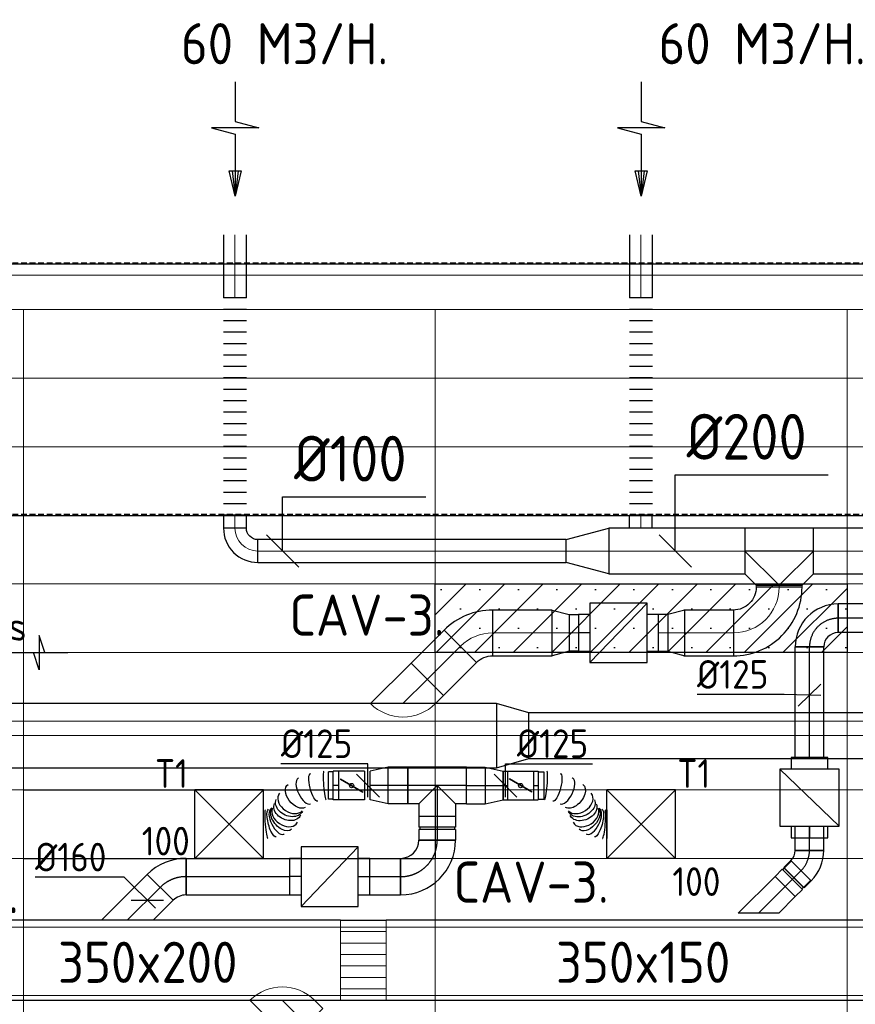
# Model space of a CAD drawing. Header units: millimetres. Extents: x -73257 to 31053, y 5203 to 51987.
# Tile 47 of 58: x -34985 to -31333, y 47681 to 51987. Entities that reach past the tile are written whole.
import ezdxf
from ezdxf.enums import TextEntityAlignment as Align

# ---------------------------------------------------------------- set-up
doc = ezdxf.new("R2010")
doc.units = ezdxf.units.MM
doc.header["$LTSCALE"] = 50
doc.linetypes.add('CENTER2', pattern=[28.575, 19.05, -3.175, 3.175, -3.175])
doc.linetypes.add('DASHED', pattern=[0.75, 0.5, -0.25])
for name, color, linetype in [('45 Plafond', 7, 'Continuous'), ('4plfd', 254, 'Continuous'), ('BALKEN', 7, 'Continuous'), ('WL570---_RETOUR', 100, 'Continuous'), ('WL570---_TOEVOER', 200, 'Continuous'), ('WL570---_TOEVOER_HL', 1, 'Continuous'), ('WL570---_TOEVOER_RST', 3, 'Continuous'), ('WL570---_TOEVOER_RST_HL', 1, 'Continuous'), ('WM570---_RETOUR', 2, 'Continuous'), ('WM570---_TOEVOER', 2, 'Continuous'), ('WM570---_TOEVOER_PR', 2, 'Continuous'), ('WM570---_TOEVOER_RST_PR', 1, 'Continuous')]:
    doc.layers.add(name, color=color, linetype=linetype)
for name, color, linetype, lineweight in [('WL570---_BESTAAND-HARTLIJN', 161, 'Continuous', 0), ('WL570---_BESTAAND-RETOUR', 140, 'Continuous', 0), ('WL570---_BESTAAND-TOEVOER', 180, 'Continuous', 0)]:
    doc.layers.add(name, color=color, linetype=linetype, lineweight=lineweight)
doc.styles.add('BURO-025', font='ISO96.shx', dxfattribs={"height": 125})
doc.styles.add('MAATVOERING', font='ISO')

# ---------------------------------------------------------------- blocks, each defined once
blk = doc.blocks.new('Groep-42')
at = {"color": 8, "linetype": 'Continuous', "lineweight": 13}
for p, q in [((-73154.9, 49899.1), (-11882.7, 49899.1)), ((-73154.9, 49599.1), (-11882.7, 49599.1)), ((-73154.9, 49299.1), (-11882.7, 49299.1)), ((-73154.9, 48999.1), (-11882.7, 48999.1)), ((-73154.9, 48699.1), (-11882.7, 48699.1)), ((-73154.9, 48399.1), (-11882.7, 48399.1)), ((-73154.9, 48399.1), (-11882.7, 48399.1)), ((-73154.9, 48099.1), (-11882.7, 48099.1)), ((-73154.9, 47799.1), (-11882.7, 47799.1)), ((-73154.9, 47499.1), (-11882.7, 47499.1)), ((-73154.9, 47199.1), (-11882.7, 47199.1))]:
    blk.add_line(p, q, dxfattribs=at)
blk = doc.blocks.new('Groep-50')
at = {"color": 8, "linetype": 'Continuous', "lineweight": 13}
for p, q in [((-73304.9, 50349.1), (-4004.9, 50349.1)), ((-73154.9, 50199.1), (-4154.9, 50199.1)), ((-11854.9, 50199.1), (-65654.9, 50199.1)), ((-36854.9, 50199.1), (-36854.9, 43599.1)), ((-36854.9, 50199.1), (-36854.9, 43599.1)), ((-35054.9, 50199.1), (-35054.9, 42999.1)), ((-35054.9, 50199.1), (-35054.9, 42999.1)), ((-33254.9, 50199.1), (-33254.9, 42999.1)), ((-33254.9, 50199.1), (-33254.9, 42999.1))]:
    blk.add_line(p, q, dxfattribs=at)
at = {"color": 8}
blk.add_blockref('Groep-42', (0, 0), dxfattribs=at)
blk = doc.blocks.new('Block plafond 3e verd')
at = {"layer": '4plfd'}
blk.add_blockref('Groep-50', (73304.912, -19149.14), dxfattribs=at)
blk = doc.blocks.new('KARO')
for p, q in [((1, 0.5), (0, 0.5)), ((0, -0.5), (1, -0.5))]:
    blk.add_line(p, q)
at = {"invisible_edges": 15}
blk.add_3dface([(0, 0.5), (0, -0.5), (1, -0.5), (1, 0.5)], dxfattribs=at)
at = {"layer": 'WL570---_BESTAAND-HARTLIJN'}
blk.add_line((0, 0), (1, 0), dxfattribs=at)
blk = doc.blocks.new('OZA2500200045R')
blk.add_lwpolyline([(141.4, 0), (176.8, 35.4), (35.4, 176.8), (-141.4, 0)])
at = {"layer": 'WL570---_BESTAAND-HARTLIJN'}
blk.add_line((0, 0), (106.1, 106.1), dxfattribs=at)
at = {"layer": 'WL570---_BESTAAND-RETOUR'}
blk.add_arc((0, 141.4), 200, 225, 315, dxfattribs=at)
blk = doc.blocks.new('OSV20010001860G')
blk.add_lwpolyline([(0, -100), (186.6, -50), (186.6, 50), (0, 100)], close=True)
at = {"layer": 'WL570---_BESTAAND-HARTLIJN'}
blk.add_line((0, 0), (186.6, 0), dxfattribs=at)
blk = doc.blocks.new('FLLINE100')
blk.add_line((0, -50), (0, 50))
blk = doc.blocks.new('OEX10000100000')
at = {"rotation": 90}
for p in [(0, -50), (0, -100), (0, -150), (0, -200), (0, -250), (0, -300), (0, -350), (0, -400), (0, -450), (0, -500), (0, -550), (0, -600), (0, -650), (0, -700), (0, -750), (0, -800), (0, -850), (0, -900), (0, -950), (0, -1000)]:
    blk.add_blockref('FLLINE100', p, dxfattribs=at)
blk = doc.blocks.new('OBO10000090H')
blk.add_lwpolyline([(50, -100, 0.414214), (-100, 50), (-100, -50, -0.414214), (-50, -100)], format="xyb", close=True)
at = {"invisible_edges": 15}
for points in [[(-91.3, -50.8), (-74, 47.7), (-100, 50), (-100, -50)], [(-82.9, -53), (-48.7, 41), (-74, 47.7), (-91.3, -50.8)], [(-75, -56.7), (-25, 29.9), (-48.7, 41), (-82.9, -53)], [(-67.9, -61.7), (-3.6, 14.9), (-25, 29.9), (-75, -56.7)], [(-61.7, -67.9), (14.9, -3.6), (-3.6, 14.9), (-67.9, -61.7)], [(-56.7, -75), (29.9, -25), (14.9, -3.6), (-61.7, -67.9)], [(-53, -82.9), (41, -48.7), (29.9, -25), (-56.7, -75)], [(-50.8, -91.3), (47.7, -74), (41, -48.7), (-53, -82.9)], [(-50, -100), (50, -100), (47.7, -74), (-50.8, -91.3)]]:
    blk.add_3dface(points, dxfattribs=at)
at = {"layer": 'WL570---_BESTAAND-HARTLIJN'}
blk.add_arc((-100, -100), 100, 0, 90, dxfattribs=at)
blk = doc.blocks.new('MVLINE')
blk.add_line((35.4, -35.4), (-35.4, 35.4))
blk = doc.blocks.new('AFZPIJL')
for points in [[(0, -10), (0, -6.521), (-2.064, -5.967), (2.064, -5.967), (0, -5.414), (0, 0)], [(-0.258, -2.216), (0, 0)], [(0.258, -2.216), (0, 0)]]:
    blk.add_lwpolyline(points)
blk.add_lwpolyline([(0.517, -2.216), (-0.517, -2.216), (0, 0)], close=True)
blk = doc.blocks.new('VBX1601600016025000')
at = {"layer": 'WL570---_TOEVOER'}
for p, q in [((50, -130), (300, 130)), ((300, 0), (350, 0))]:
    blk.add_line(p, q, dxfattribs=at)
blk.add_lwpolyline([(50, -130), (300, -130), (300, 130), (50, 130)], close=True, dxfattribs=at)
for points in [[(50, 80), (0, 80), (0, -80), (50, -80)], [(300, -80), (350, -80), (350, 80), (300, 80)]]:
    blk.add_lwpolyline(points, dxfattribs=at)
blk = doc.blocks.new('OSV2001600740G')
blk.add_lwpolyline([(0, -100), (74.6, -80), (74.6, 80), (0, 100)], close=True)
at = {"layer": 'WL570---_BESTAAND-HARTLIJN'}
blk.add_line((0, 0), (74.6, 0), dxfattribs=at)
blk = doc.blocks.new('OBO20000045H')
blk.add_lwpolyline([(100, -82.8, 0.198912), (12.1, 129.3), (-129.3, -12.1, -0.198912), (-100, -82.8)], format="xyb", close=True)
at = {"invisible_edges": 15}
for points in [[(-123.4, -18.6), (29.8, 110), (12.1, 129.3), (-129.3, -12.1)], [(-118.1, -25.5), (45.7, 89.2), (29.8, 110), (-123.4, -18.6)], [(-113.4, -32.8), (59.8, 67.2), (45.7, 89.2), (-118.1, -25.5)], [(-109.4, -40.6), (71.9, 43.9), (59.8, 67.2), (-113.4, -32.8)], [(-106, -48.6), (81.9, 19.8), (71.9, 43.9), (-109.4, -40.6)], [(-103.4, -57), (89.8, -5.2), (81.9, 19.8), (-106, -48.6)], [(-101.5, -65.5), (95.4, -30.7), (89.8, -5.2), (-103.4, -57)], [(-100.4, -74.1), (98.9, -56.7), (95.4, -30.7), (-101.5, -65.5)], [(-100, -82.8), (100, -82.8), (98.9, -56.7), (-100.4, -74.1)]]:
    blk.add_3dface(points, dxfattribs=at)
at = {"layer": 'WL570---_BESTAAND-HARTLIJN'}
blk.add_arc((-200, -82.8), 200, 0, 45, dxfattribs=at)
blk = doc.blocks.new('OTS20020020000H')
at = {"layer": 'WL570---_RETOUR'}
blk.add_line((-150, 0), (150, 0), dxfattribs=at)
blk.add_lwpolyline([(-150, -100), (150, -100), (150, 100), (100, 150), (-100, 150), (-150, 100)], close=True, dxfattribs=at)
blk.add_lwpolyline([(-150, 0), (0, 150), (150, 0)], dxfattribs=at)
blk = doc.blocks.new('OBO20000090H')
blk.add_lwpolyline([(100, -200, 0.414214), (-200, 100), (-200, -100, -0.414214), (-100, -200)], format="xyb", close=True)
at = {"invisible_edges": 15}
for points in [[(-182.6, -101.5), (-147.9, 95.4), (-200, 100), (-200, -100)], [(-165.8, -106), (-97.4, 81.9), (-147.9, 95.4), (-182.6, -101.5)], [(-150, -113.4), (-50, 59.8), (-97.4, 81.9), (-165.8, -106)], [(-135.7, -123.4), (-7.2, 29.8), (-50, 59.8), (-150, -113.4)], [(-123.4, -135.7), (29.8, -7.2), (-7.2, 29.8), (-135.7, -123.4)], [(-113.4, -150), (59.8, -50), (29.8, -7.2), (-123.4, -135.7)], [(-106, -165.8), (81.9, -97.4), (59.8, -50), (-113.4, -150)], [(-101.5, -182.6), (95.4, -147.9), (81.9, -97.4), (-106, -165.8)], [(-100, -200), (100, -200), (95.4, -147.9), (-101.5, -182.6)]]:
    blk.add_3dface(points, dxfattribs=at)
at = {"layer": 'WL570---_BESTAAND-HARTLIJN'}
blk.add_arc((-200, -200), 200, 0, 90, dxfattribs=at)
blk = doc.blocks.new('KARH')
for p, q in [((1, 0.5), (0, 0.5)), ((0, -0.5), (1, -0.5))]:
    blk.add_line(p, q)
at = {"invisible_edges": 15}
blk.add_3dface([(0, 0.5), (0, -0.5), (1, -0.5), (1, 0.5)], dxfattribs=at)
blk = doc.blocks.new('VV335020035015002000GO')
for p, q in [((0, 175), (200, 175)), ((0, -175), (200, -175))]:
    blk.add_line(p, q)
at = {"layer": 'WL570---_BESTAAND-TOEVOER'}
for p, q in [((0, -175), (0, 175)), ((200, -175), (200, 175)), ((0, 125), (200, 125)), ((0, 75), (200, 75)), ((0, 25), (200, 25)), ((0, -25), (200, -25)), ((0, -75), (200, -75)), ((0, -125), (200, -125))]:
    blk.add_line(p, q, dxfattribs=at)
blk = doc.blocks.new('OSV28020001400G')
blk.add_lwpolyline([(0, -140), (140, -100), (140, 100), (0, 140)], close=True)
at = {"layer": 'WL570---_BESTAAND-HARTLIJN'}
blk.add_line((0, 0), (140, 0), dxfattribs=at)
blk = doc.blocks.new('*U469')
at = {"color": 0, "ltscale": 10}
for p, q in [((150, 150, -2500), (-150, 150, -2500)), ((-150, -150, -2500), (-150, 150, -2500)), ((150, -150, -2500), (-150, 150, -2500)), ((-150, -150, -2500), (150, 150, -2500)), ((150, -150, -2500), (150, 150, -2500)), ((150, -150, -2500), (-150, -150, -2500))]:
    blk.add_line(p, q, dxfattribs=at)
at = {"layer": 'WL570---_TOEVOER_RST_HL', "linetype": 'CENTER2'}
blk.add_circle((0, 0, -2500), 0.075, dxfattribs=at)
at = {"layer": 'WL570---_TOEVOER_RST', "color": 2, "style": 'BURO-025'}
for tag in ['MC', 'Q']:
    blk.add_attdef(tag, text='', height=125, dxfattribs=at).set_placement((0, 0), align=Align.MIDDLE)
at = {"layer": 'WM570---_TOEVOER_RST_PR', "color": 2, "style": 'BURO-025'}
blk.add_attdef('POSNR', text='', height=125, dxfattribs=at).set_placement((0, 0), align=Align.MIDDLE)
blk = doc.blocks.new('*U470')
at = {"color": 0, "ltscale": 10}
for p, q in [((0, 80), (452.8, 80)), ((0, -80), (0, 80)), ((452.8, 80), (452.8, -80)), ((0, -80), (452.8, -80))]:
    blk.add_line(p, q, dxfattribs=at)
at = {"layer": 'WL570---_TOEVOER_HL', "linetype": 'CENTER2'}
blk.add_line((0, 0), (452.8, 0), dxfattribs=at)
at = {"layer": 'WM570---_TOEVOER_PR', "color": 2, "style": 'BURO-025'}
blk.add_attdef('POSNR', text='', height=125, dxfattribs=at).set_placement((0, 0), align=Align.MIDDLE)
blk = doc.blocks.new('*U471')
at = {"color": 0, "ltscale": 10}
for p, q in [((-160, -80, -2700), (-160, 80, -2700)), ((80, -160, -2700), (-80, -160, -2700))]:
    blk.add_line(p, q, dxfattribs=at)
for radius in [240, 80]:
    blk.add_arc((-160, -160, -2700), radius, 0, 90, dxfattribs=at)
at = {"layer": 'WL570---_TOEVOER_HL', "linetype": 'CENTER2'}
blk.add_arc((-160, -160, -2700), 160, 0, 90, dxfattribs=at)
at = {"layer": 'WM570---_TOEVOER_PR', "color": 2, "style": 'BURO-025'}
blk.add_attdef('POSNR', text='', height=125, dxfattribs=at).set_placement((0, 0), align=Align.MIDDLE)
blk = doc.blocks.new('*U472')
at = {"color": 0, "ltscale": 10}
for p, q in [((-51.7, 80, -2700), (-5, 80, -2700)), ((-51.7, 80, -2700), (-51.7, -80, -2700)), ((-5, 80, -2700), (-5, -80, -2700)), ((-5, 76, -2700), (5, 76, -2700)), ((5, 80, -2700), (51.7, 80, -2700)), ((5, 80, -2700), (5, -80, -2700)), ((51.7, 80, -2700), (51.7, -80, -2700)), ((-51.7, -80, -2700), (-5, -80, -2700)), ((-5, -76, -2700), (5, -76, -2700)), ((5, -80, -2700), (51.7, -80, -2700))]:
    blk.add_line(p, q, dxfattribs=at)
at = {"layer": 'WL570---_TOEVOER_HL', "linetype": 'CENTER2'}
blk.add_line((-51.7, 0, -2700), (51.7, 0, -2700), dxfattribs=at)
at = {"layer": 'WM570---_TOEVOER_PR', "color": 2, "style": 'BURO-025'}
blk.add_attdef('POSNR', text='', height=125, dxfattribs=at).set_placement((0, 0), align=Align.MIDDLE)
blk = doc.blocks.new('*U473')
at = {"color": 0, "ltscale": 10}
for p, q in [((-80, 80, -2700), (-80, 134.9, -2700)), ((-80, 134.9, -2700), (80, 134.9, -2700)), ((80, 80, -2700), (80, 134.9, -2700)), ((-128.3, 80, -2700), (-80, 80, -2700)), ((-128.3, 80, -2700), (-128.3, -80, -2700)), ((-80, 80, -2700), (0, 0, -2700)), ((80, 80, -2700), (0, 0, -2700)), ((80, 80, -2700), (128.3, 80, -2700)), ((128.3, 80, -2700), (128.3, -80, -2700)), ((-128.3, -80, -2700), (128.3, -80, -2700))]:
    blk.add_line(p, q, dxfattribs=at)
at = {"layer": 'WL570---_TOEVOER_HL', "linetype": 'CENTER2'}
for p, q in [((0, 0, -2700), (0, 134.9, -2700)), ((-128.3, 0, -2700), (128.3, 0, -2700))]:
    blk.add_line(p, q, dxfattribs=at)
at = {"layer": 'WM570---_TOEVOER_PR', "color": 2, "style": 'BURO-025'}
blk.add_attdef('POSNR', text='', height=125, dxfattribs=at).set_placement((0, 0), align=Align.MIDDLE)
blk = doc.blocks.new('*U474')
at = {"color": 0, "ltscale": 10}
for p, q in [((0, 80, -2700), (81.7, 80, -2700)), ((0, -80, -2700), (0, 80, -2700)), ((81.7, 80, -2700), (81.7, -80, -2700)), ((0, -80, -2700), (81.7, -80, -2700))]:
    blk.add_line(p, q, dxfattribs=at)
at = {"layer": 'WL570---_TOEVOER_HL', "linetype": 'CENTER2'}
blk.add_line((0, 0, -2700), (81.7, 0, -2700), dxfattribs=at)
at = {"layer": 'WM570---_TOEVOER_PR', "color": 2, "style": 'BURO-025'}
blk.add_attdef('POSNR', text='', height=125, dxfattribs=at).set_placement((0, 0), align=Align.MIDDLE)
blk = doc.blocks.new('*U475')
at = {"color": 0, "ltscale": 10}
for p, q in [((0, 80, -2700), (78.2, 62.5, -2700)), ((0, 80, -2700), (0, -80, -2700)), ((78.2, 62.5, -2700), (78.2, -62.5, -2700)), ((0, -80, -2700), (78.2, -62.5, -2700))]:
    blk.add_line(p, q, dxfattribs=at)
at = {"layer": 'WL570---_TOEVOER_HL', "linetype": 'CENTER2'}
blk.add_line((0, 0, -2700), (78.2, 0, -2700), dxfattribs=at)
for centre in [(0, 0, -2700), (78.2, 0, -2700)]:
    blk.add_circle(centre, 0.075, dxfattribs=at)
at = {"layer": 'WM570---_TOEVOER_PR', "color": 2, "style": 'BURO-025'}
blk.add_attdef('POSNR', text='', height=125, dxfattribs=at).set_placement((0, 0), align=Align.MIDDLE)
blk = doc.blocks.new('*U476')
at = {"color": 0, "ltscale": 10}
for p, q in [((0, 62.5, -2700), (20, 62.5, -2700)), ((0, -62.5, -2700), (0, 62.5, -2700)), ((0, -62.5, -2700), (20, -62.5, -2700))]:
    blk.add_line(p, q, dxfattribs=at)
at = {"layer": 'WL570---_TOEVOER_HL', "linetype": 'CENTER2'}
blk.add_line((0, 0, -2700), (20, 0, -2700), dxfattribs=at)
at = {"layer": 'WM570---_TOEVOER_PR', "color": 2, "style": 'BURO-025'}
blk.add_attdef('POSNR', text='', height=125, dxfattribs=at).set_placement((0, 0), align=Align.MIDDLE)
blk = doc.blocks.new('*U477')
at = {"ltscale": 10}
for p, q in [((-56.4, 62.5, -2700), (56.4, 62.5, -2700)), ((-56.4, -62.5, -2700), (-56.4, 62.5, -2700)), ((56.4, 62.5, -2700), (56.4, -62.5, -2700)), ((76.4, 59.4, -2700), (100.8, 59.4, -2700)), ((100.8, 59.4, -2700), (100.8, -59.4, -2700)), ((-49.4, 27.3, -2700), (-48.4, 29.1, -2700)), ((48.4, -29.1, -2700), (-49.4, 27.3, -2700)), ((49.4, -27.3, -2700), (-48.4, 29.1, -2700)), ((48.4, -29.1, -2700), (49.4, -27.3, -2700)), ((-56.4, -62.5, -2700), (56.4, -62.5, -2700)), ((76.4, -59.4, -2700), (100.8, -59.4, -2700))]:
    blk.add_line(p, q, dxfattribs=at)
blk.add_circle((0, 0, -2700), 9.41, dxfattribs=at)
at = {"layer": 'WL570---_TOEVOER', "color": 2, "style": 'BURO-025'}
blk.add_attdef('I', text='', height=125, dxfattribs=at).set_placement((0, 0), align=Align.MIDDLE)
at = {"layer": 'WM570---_TOEVOER_PR', "color": 2, "style": 'BURO-025'}
blk.add_attdef('POSNR', text='', height=125, dxfattribs=at).set_placement((0, 0), align=Align.MIDDLE)
blk = doc.blocks.new('*U478')
at = {"color": 0, "ltscale": 10}
for p, q in [((0, 80, -2700), (86.2, 80, -2700)), ((0, -80, -2700), (0, 80, -2700)), ((86.2, 80, -2700), (86.2, -80, -2700)), ((0, -80, -2700), (86.2, -80, -2700))]:
    blk.add_line(p, q, dxfattribs=at)
at = {"layer": 'WL570---_TOEVOER_HL', "linetype": 'CENTER2'}
blk.add_line((0, 0, -2700), (86.2, 0, -2700), dxfattribs=at)
at = {"layer": 'WM570---_TOEVOER_PR', "color": 2, "style": 'BURO-025'}
blk.add_attdef('POSNR', text='', height=125, dxfattribs=at).set_placement((0, 0), align=Align.MIDDLE)
blk = doc.blocks.new('*U479')
at = {"color": 0, "ltscale": 10}
for p, q in [((0, 80, -2700), (78.2, 62.5, -2700)), ((0, 80, -2700), (0, -80, -2700)), ((78.2, 62.5, -2700), (78.2, -62.5, -2700)), ((0, -80, -2700), (78.2, -62.5, -2700))]:
    blk.add_line(p, q, dxfattribs=at)
at = {"layer": 'WL570---_TOEVOER_HL', "linetype": 'CENTER2'}
blk.add_line((0, 0, -2700), (78.2, 0, -2700), dxfattribs=at)
for centre in [(0, 0, -2700), (78.2, 0, -2700)]:
    blk.add_circle(centre, 0.075, dxfattribs=at)
at = {"layer": 'WM570---_TOEVOER_PR', "color": 2, "style": 'BURO-025'}
blk.add_attdef('POSNR', text='', height=125, dxfattribs=at).set_placement((0, 0), align=Align.MIDDLE)
blk = doc.blocks.new('*U480')
at = {"ltscale": 10}
for p, q in [((-56.4, 62.5, -2700), (56.4, 62.5, -2700)), ((-56.4, -62.5, -2700), (-56.4, 62.5, -2700)), ((56.4, 62.5, -2700), (56.4, -62.5, -2700)), ((81.3, 59.4, -2700), (100.8, 59.4, -2700)), ((100.8, 59.4, -2700), (100.8, -59.4, -2700)), ((-49.4, 27.3, -2700), (-48.4, 29.1, -2700)), ((48.4, -29.1, -2700), (-49.4, 27.3, -2700)), ((49.4, -27.3, -2700), (-48.4, 29.1, -2700)), ((48.4, -29.1, -2700), (49.4, -27.3, -2700)), ((-56.4, -62.5, -2700), (56.4, -62.5, -2700)), ((81.3, -59.4, -2700), (100.8, -59.4, -2700))]:
    blk.add_line(p, q, dxfattribs=at)
blk.add_circle((0, 0, -2700), 9.41, dxfattribs=at)
at = {"layer": 'WL570---_TOEVOER', "color": 2, "style": 'BURO-025'}
blk.add_attdef('I', text='', height=125, dxfattribs=at).set_placement((0, 0), align=Align.MIDDLE)
at = {"layer": 'WM570---_TOEVOER_PR', "color": 2, "style": 'BURO-025'}
blk.add_attdef('POSNR', text='', height=125, dxfattribs=at).set_placement((0, 0), align=Align.MIDDLE)
blk = doc.blocks.new('*U481')
at = {"color": 0, "ltscale": 10}
for p, q in [((0, 80, -2700), (185, 80, -2700)), ((0, -80, -2700), (0, 80, -2700)), ((185, 80, -2700), (185, -80, -2700)), ((0, -80, -2700), (185, -80, -2700))]:
    blk.add_line(p, q, dxfattribs=at)
at = {"layer": 'WL570---_TOEVOER_HL', "linetype": 'CENTER2'}
blk.add_line((0, 0, -2700), (185, 0, -2700), dxfattribs=at)
at = {"layer": 'WM570---_TOEVOER_PR', "color": 2, "style": 'BURO-025'}
blk.add_attdef('POSNR', text='', height=125, dxfattribs=at).set_placement((0, 0), align=Align.MIDDLE)
blk = doc.blocks.new('*U482')
at = {"color": 0, "ltscale": 10}
for p, q in [((0, 62.5, -2700), (24.8, 62.5, -2700)), ((24.8, 62.5, -2700), (24.8, -62.5, -2700)), ((0, -62.5, -2700), (24.8, -62.5, -2700))]:
    blk.add_line(p, q, dxfattribs=at)
at = {"layer": 'WL570---_TOEVOER_HL', "linetype": 'CENTER2'}
blk.add_line((0, 0, -2700), (24.8, 0, -2700), dxfattribs=at)
at = {"layer": 'WM570---_TOEVOER_PR', "color": 2, "style": 'BURO-025'}
blk.add_attdef('POSNR', text='', height=125, dxfattribs=at).set_placement((0, 0), align=Align.MIDDLE)
blk = doc.blocks.new('*U483')
at = {"color": 0, "ltscale": 10}
for p, q in [((285.1, 230.9, -2700), (285, 230.9, -2700)), ((303.4, 230.9, -2700), (303.4, 105.9, -2700)), ((0, 62.5, -2700), (0, -62.5, -2700)), ((40.4, -62.5, -2700), (40.5, -62.5, -2700))]:
    blk.add_line(p, q, dxfattribs=at)
for centre, major_axis, ratio, start_param, end_param in [((242.3, 155.8, -2700), (-27.6, 56.4), 0.459174, 3.190224, 6.234554), ((290.4, 168.4, -2700), (5.3, -62.5), 0.098413, 0.008293, 3.1333), ((210.1, 129.6, -2700), (52.4, -34.8), 0.697447, 0.114321, 3.027272), ((242.3, 155.8, -2700), (-27.6, 56.4), 0.459174, 6.234554, 6.331817), ((210.1, 129.6, -2700), (52.4, -34.8), 0.697447, 3.027272, 3.255914), ((184.2, 72.1, -2700), (-52.4, 34.8), 0.697447, 3.255914, 6.168864), ((35.2, 0, -2700), (-5.3, 62.5), 0.098413, 3.149886, 6.274892), ((124.4, 23.4, -2700), (27.6, -56.4), 0.459174, 0.048632, 3.092961), ((184.2, 72.1, -2700), (-52.4, 34.8), 0.697447, 3.027272, 3.255914), ((124.4, 23.4, -2700), (27.6, -56.4), 0.459174, 6.234554, 6.331817)]:
    blk.add_ellipse(centre, major_axis=major_axis, ratio=ratio, start_param=start_param, end_param=end_param, dxfattribs=at)
at = {"color": 0, "ltscale": 10, "extrusion": (0, 0, -1)}
for centre, major_axis, ratio, start_param, end_param in [((265, 164.1, -2700), (-16.1, 60.6), 0.288577, 6.256904, 9.398497), ((223.5, 144, -2700), (-40.1, 48.4), 0.598576, 6.205027, 9.34662), ((191, 87.1, -2700), (-57, 25.7), 0.734644, 0, 3.141593), ((198.7, 104.3, -2700), (-57, 25.7), 0.734644, 0, 3.141593), ((159.2, 45.3, -2700), (40.1, -48.4), 0.598576, 3.219751, 6.361343), ((82.2, 8, -2700), (16.1, -60.6), 0.288577, 3.167874, 6.309466)]:
    blk.add_ellipse(centre, major_axis=major_axis, ratio=ratio, start_param=start_param, end_param=end_param, dxfattribs=at)
at = {"layer": 'WM570---_TOEVOER_PR', "color": 2, "style": 'BURO-025'}
blk.add_attdef('POSNR', text='', height=125, dxfattribs=at).set_placement((0, 0), align=Align.MIDDLE)
blk = doc.blocks.new('*U484')
at = {"color": 0, "ltscale": 10}
for p, q in [((0, 62.5, -2700), (20, 62.5, -2700)), ((20, 62.5, -2700), (20, -62.5, -2700)), ((0, -62.5, -2700), (20, -62.5, -2700))]:
    blk.add_line(p, q, dxfattribs=at)
at = {"layer": 'WL570---_TOEVOER_HL', "linetype": 'CENTER2'}
blk.add_line((0, 0, -2700), (20, 0, -2700), dxfattribs=at)
at = {"layer": 'WM570---_TOEVOER_PR', "color": 2, "style": 'BURO-025'}
blk.add_attdef('POSNR', text='', height=125, dxfattribs=at).set_placement((0, 0), align=Align.MIDDLE)
blk = doc.blocks.new('*U485')
at = {"color": 0, "ltscale": 10}
for p, q in [((0, 62.5, -2700), (0, -62.5, -2700)), ((38.5, 62.5, -2700), (38.4, 62.5, -2700)), ((300.2, -106, -2700), (300.2, -231, -2700)), ((281.9, -231, -2700), (282, -231, -2700))]:
    blk.add_line(p, q, dxfattribs=at)
for centre, major_axis, ratio, start_param, end_param in [((33.2, 0, -2700), (5.3, 62.5), 0.098612, 3.149921, 6.274853), ((122.6, -23.5, -2700), (27.7, 56.3), 0.459952, 3.190483, 6.234295), ((122.6, -23.5, -2700), (27.7, 56.3), 0.459952, 6.234295, 6.332076), ((182.3, -72.4, -2700), (52.5, 34.6), 0.698034, 3.256512, 6.168266), ((182.3, -72.4, -2700), (52.5, 34.6), 0.698034, 6.168266, 6.398104), ((208, -130, -2700), (-52.5, -34.6), 0.698034, 0.114919, 3.026674), ((239.7, -156, -2700), (-27.7, -56.3), 0.459952, 0.04889, 3.092702), ((287.2, -168.5, -2700), (-5.3, -62.5), 0.098612, 0.008333, 3.133251), ((208, -130, -2700), (-52.5, -34.6), 0.698034, 6.168266, 6.398104), ((239.7, -156, -2700), (-27.7, -56.3), 0.459952, 6.234295, 6.332076)]:
    blk.add_ellipse(centre, major_axis=major_axis, ratio=ratio, start_param=start_param, end_param=end_param, dxfattribs=at)
at = {"color": 0, "ltscale": 10, "extrusion": (0, 0, -1)}
for centre, major_axis, ratio, start_param, end_param in [((80.2, -8, -2700), (-16.1, -60.6), 0.28913, 3.115181, 6.256773), ((157.4, -45.5, -2700), (40.2, 48.3), 0.599378, 6.20459, 9.346183), ((189, -87.5, -2700), (57.1, 25.4), 0.735081, 0, 3.141593), ((196.7, -104.8, -2700), (57.1, 25.4), 0.735081, 0, 3.141593), ((221.2, -144.4, -2700), (-40.2, -48.3), 0.599378, 3.220188, 6.36178), ((262.2, -164.3, -2700), (16.1, 60.6), 0.28913, 0.026412, 3.168005)]:
    blk.add_ellipse(centre, major_axis=major_axis, ratio=ratio, start_param=start_param, end_param=end_param, dxfattribs=at)
at = {"layer": 'WM570---_TOEVOER_PR', "color": 2, "style": 'BURO-025'}
blk.add_attdef('POSNR', text='', height=125, dxfattribs=at).set_placement((0, 0), align=Align.MIDDLE)
blk = doc.blocks.new('*U486')
at = {"color": 0, "ltscale": 10}
for p, q in [((-66.3, -80), (-66.3, 80)), ((103.4, 9.7), (-9.7, -103.4))]:
    blk.add_line(p, q, dxfattribs=at)
for radius in [240.1, 80.1]:
    blk.add_arc((-66.3, -160.1), radius, 45, 90, dxfattribs=at)
at = {"layer": 'WL570---_TOEVOER_HL', "linetype": 'CENTER2'}
blk.add_arc((-66.3, -160.1), 160.1, 45, 90, dxfattribs=at)
at = {"layer": 'WM570---_TOEVOER_PR', "color": 2, "style": 'BURO-025'}
blk.add_attdef('POSNR', text='', height=125, dxfattribs=at).set_placement((0, 0), align=Align.MIDDLE)
blk = doc.blocks.new('*U487')
at = {"layer": 'WM570---_TOEVOER', "color": 0, "ltscale": 10}
for p, q in [((-101.2, 101.2), (-490.5, 101.2)), ((35.4, -35.4), (-101.2, 101.2)), ((-70.7, 0), (70.7, 0))]:
    blk.add_line(p, q, dxfattribs=at)
at = {"layer": 'WM570---_TOEVOER', "color": 0, "style": 'BURO-025'}
blk.add_text('%%c160', height=125, dxfattribs=at).set_placement((-490.5, 126.2))
blk = doc.blocks.new('*U488')
at = {"layer": 'WM570---_TOEVOER', "color": 0, "ltscale": 10}
for p, q in [((0, 95.7), (380.4, 95.7)), ((0, -50), (0, 95.7)), ((50, -50), (-50, 50))]:
    blk.add_line(p, q, dxfattribs=at)
at = {"layer": 'WM570---_TOEVOER', "color": 0, "style": 'BURO-025'}
blk.add_text('%%c125', height=125, dxfattribs=at).set_placement((50, 120.7))
blk = doc.blocks.new('*U489')
at = {"layer": 'WM570---_TOEVOER', "color": 0, "ltscale": 10}
for p, q in [((0, 95.6), (-380.4, 95.6)), ((0, -50), (0, 95.6)), ((50, -50), (-50, 50))]:
    blk.add_line(p, q, dxfattribs=at)
at = {"layer": 'WM570---_TOEVOER', "color": 0, "style": 'BURO-025'}
blk.add_text('%%c125', height=125, dxfattribs=at).set_placement((-380.4, 120.6))
blk = doc.blocks.new('*U491')
at = {"color": 0, "ltscale": 10}
for p, q in [((0, 88.4), (160.9, -72.5)), ((0, -88.4), (0, 88.4)), ((160.9, -72.5), (72.5, -160.9)), ((0, -88.4), (72.5, -160.9))]:
    blk.add_line(p, q, dxfattribs=at)
at = {"layer": 'WL570---_TOEVOER_HL', "linetype": 'CENTER2'}
blk.add_line((0, 0), (116.7, -116.7), dxfattribs=at)
at = {"layer": 'WM570---_TOEVOER_PR', "color": 2, "style": 'BURO-025'}
blk.add_attdef('POSNR', text='', height=125, dxfattribs=at).set_placement((0, 0), align=Align.MIDDLE)
blk = doc.blocks.new('*U492')
at = {"color": 0, "ltscale": 10}
for p, q in [((-49.3, 62.5), (-5, 62.5)), ((-49.3, 62.5), (-49.3, -62.5)), ((-5, 62.5), (-5, -62.5)), ((-5, 59.375), (5, 59.375)), ((5, 62.5), (49.3, 62.5)), ((5, 62.5), (5, -62.5)), ((49.3, 62.5), (49.3, -62.5)), ((-49.3, -62.5), (-5, -62.5)), ((-5, -59.375), (5, -59.375)), ((5, -62.5), (49.3, -62.5))]:
    blk.add_line(p, q, dxfattribs=at)
at = {"layer": 'WL570---_TOEVOER_HL', "linetype": 'CENTER2'}
blk.add_line((-49.3, 0), (49.3, 0), dxfattribs=at)
at = {"layer": 'WM570---_TOEVOER_PR', "color": 2, "style": 'BURO-025'}
blk.add_attdef('POSNR', text='', height=125, dxfattribs=at).set_placement((0, 0), align=Align.MIDDLE)
blk = doc.blocks.new('*U493')
at = {"color": 0, "ltscale": 10}
for p, q in [((-51.8, 59.4), (-96.1, 59.4)), ((-96.1, -59.4), (-96.1, 59.4)), ((-51.8, -62.5), (-51.8, 62.5)), ((-7.6, 80.8), (80.8, -7.6)), ((-51.8, -59.4), (-96.1, -59.4))]:
    blk.add_line(p, q, dxfattribs=at)
for radius in [62.6, 187.6]:
    blk.add_arc((-51.8, 125.1), radius, 270, 315, dxfattribs=at)
at = {"layer": 'WL570---_TOEVOER_HL', "linetype": 'CENTER2'}
blk.add_arc((-51.8, 125.1), 125.1, 270, 315, dxfattribs=at)
at = {"layer": 'WM570---_TOEVOER_PR', "color": 2, "style": 'BURO-025'}
blk.add_attdef('POSNR', text='', height=125, dxfattribs=at).set_placement((0, 0), align=Align.MIDDLE)
blk = doc.blocks.new('*U494')
at = {"color": 0, "ltscale": 10}
for p, q in [((0, 62.5), (105.4, 62.5)), ((0, -62.5), (0, 62.5)), ((105.4, 62.5), (105.4, -62.5)), ((0, -62.5), (105.4, -62.5))]:
    blk.add_line(p, q, dxfattribs=at)
at = {"layer": 'WL570---_TOEVOER_HL', "linetype": 'CENTER2'}
blk.add_line((0, 0), (105.4, 0), dxfattribs=at)
at = {"layer": 'WM570---_TOEVOER_PR', "color": 2, "style": 'BURO-025'}
blk.add_attdef('POSNR', text='', height=125, dxfattribs=at).set_placement((0, 0), align=Align.MIDDLE)
blk = doc.blocks.new('*U495')
at = {"color": 0, "ltscale": 10}
for p, q in [((0, 62.5, -2700), (484.5, 62.5, -2700)), ((0, -62.5, -2700), (0, 62.5, -2700)), ((484.5, 62.5, -2700), (484.5, -62.5, -2700)), ((0, -62.5, -2700), (484.5, -62.5, -2700))]:
    blk.add_line(p, q, dxfattribs=at)
at = {"layer": 'WL570---_TOEVOER_HL', "linetype": 'CENTER2'}
blk.add_line((0, 0, -2700), (484.5, 0, -2700), dxfattribs=at)
at = {"layer": 'WM570---_TOEVOER_PR', "color": 2, "style": 'BURO-025'}
blk.add_attdef('POSNR', text='', height=125, dxfattribs=at).set_placement((0, 0), align=Align.MIDDLE)
blk = doc.blocks.new('*U496')
at = {"color": 0, "ltscale": 10}
for p, q in [((-125, -62.5, -2700), (-125, 62.5, -2700)), ((62.5, -125, -2700), (-62.5, -125, -2700))]:
    blk.add_line(p, q, dxfattribs=at)
for radius in [187.5, 62.5]:
    blk.add_arc((-125, -125, -2700), radius, 0, 90, dxfattribs=at)
at = {"layer": 'WL570---_TOEVOER_HL', "linetype": 'CENTER2'}
blk.add_arc((-125, -125, -2700), 125, 0, 90, dxfattribs=at)
at = {"layer": 'WM570---_TOEVOER_PR', "color": 2, "style": 'BURO-025'}
blk.add_attdef('POSNR', text='', height=125, dxfattribs=at).set_placement((0, 0), align=Align.MIDDLE)
blk = doc.blocks.new('*U497')
at = {"color": 0, "ltscale": 10}
for p, q in [((0, 62.5, -2700), (377.6, 62.5, -2700)), ((0, -62.5, -2700), (0, 62.5, -2700)), ((377.6, 62.5, -2700), (377.6, -62.5, -2700)), ((0, -62.5, -2700), (377.6, -62.5, -2700))]:
    blk.add_line(p, q, dxfattribs=at)
at = {"layer": 'WL570---_TOEVOER_HL', "linetype": 'CENTER2'}
blk.add_line((0, 0, -2700), (377.6, 0, -2700), dxfattribs=at)
at = {"layer": 'WM570---_TOEVOER_PR', "color": 2, "style": 'BURO-025'}
blk.add_attdef('POSNR', text='', height=125, dxfattribs=at).set_placement((0, 0), align=Align.MIDDLE)
blk = doc.blocks.new('*U499')
at = {"layer": 'WM570---_TOEVOER', "color": 0, "ltscale": 10}
for p, q in [((-50, -48.6), (50, 48.6)), ((-111.3, 3.2), (-491.6, 3.2)), ((50, -1.5), (-111.3, 3.2))]:
    blk.add_line(p, q, dxfattribs=at)
at = {"layer": 'WM570---_TOEVOER', "color": 0, "style": 'BURO-025'}
blk.add_text('%%c125', height=125, dxfattribs=at).set_placement((-491.6, 28.2))
blk = doc.blocks.new('LU-PIJL6')
at = {"color": 0, "linetype": 'Continuous'}
for p, q in [((-5, -1.5), (-5, 1.5)), ((-5, 1.5), (-4.5, 0)), ((0, 0), (-7.5, 0)), ((-5.5, 0), (-5, -1.5)), ((-2.5, -0.5), (-2.5, 0.5)), ((-2.5, 0.5), (0, 0)), ((0, 0), (-2.5, -0.5))]:
    blk.add_line(p, q, dxfattribs=at)
blk.add_solid([(-2.5, 0.5), (-2.5, -0.5), (0, 0)], dxfattribs=at)

msp = doc.modelspace()

# ---------------------------------------------------------------- hatches: boundary and pattern name
at = {"layer": '45 Plafond'}
h = msp.add_hatch(dxfattribs=at)
h.set_pattern_fill('SACNCR', color=160, scale=50, style=0)
h.set_pattern_definition([(45, (25201.4, 51683.1), (-84.1899, 84.1899), []), (45, (25285.6, 51683.1), (-84.1899, 84.1899), [0, -119.0625])])
h.paths.add_polyline_path([(-31368.596, 49519.012), (-33168.596, 49519.012), (-33168.596, 49369.012), (-33168.596, 49219.012), (-31368.596, 49219.012)])

# ---------------------------------------------------------------- linework, layer by layer
at = {"layer": '45 Plafond', "color": 160}
for p, q in [((-33168.596, 49519.012), (-31368.596, 49519.012)), ((-33168.596, 49219.012), (-33168.596, 49519.012)), ((-31368.596, 49519.012), (-31368.596, 49219.012)), ((-31368.596, 49219.012), (-33168.596, 49219.012)), ((-34968.596, 48619.012), (-33168.596, 48619.012)), ((-33168.596, 48619.012), (-33168.596, 48319.012)), ((-34968.596, 48319.012), (-33168.596, 48319.012))]:
    msp.add_line(p, q, dxfattribs=at)
at = {"layer": 'BALKEN', "linetype": 'DASHED'}
for p, q in [((-71316.327, 50923.799), (-2228.026, 50923.799)), ((-71316.327, 49823.799), (-2228.026, 49823.799))]:
    msp.add_line(p, q, dxfattribs=at)
at = {"layer": 'BALKEN', "linetype": 'Continuous'}
for p, q in [((-71316.205, 50919.092), (-2228.01, 50919.092)), ((-71316.205, 49819.092), (-2228.01, 49819.092))]:
    msp.add_line(p, q, dxfattribs=at)
at = {"layer": 'WL570---_TOEVOER'}
for p, q in [((-34427.431, 48248.858), (-34627.668, 48048.62)), ((-34314.293, 48135.721), (-34401.394, 48048.62))]:
    msp.add_line(p, q, dxfattribs=at)
at = {"layer": 'WL570---_TOEVOER_HL', "linetype": 'CENTER2'}
msp.add_line((-34370.862, 48192.289), (-34514.531, 48048.62), dxfattribs=at)
at = {"layer": 'WM570---_RETOUR'}
for points in [[(-32119.665, 49663.192), (-32119.665, 49996.151), (-31450.617, 49996.151)], [(-33835.611, 49663.192), (-33835.611, 49900.503), (-33209.42, 49900.503)]]:
    msp.add_lwpolyline(points, dxfattribs=at)

# ---------------------------------------------------------------- block references
at = {"layer": 'WL570---_BESTAAND-RETOUR', "xscale": 8.033562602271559, "yscale": 200, "zscale": 200, "rotation": 90}
msp.add_blockref('KARO', (-31665.559, 49505.158), dxfattribs=at)
at = {"layer": 'WL570---_RETOUR'}
for name, p, xscale, yscale, zscale, rotation in [('AFZPIJL', (-34042.831, 51215.174), 50, 50, 50, 180), ('AFZPIJL', (-32268.472, 51215.174), 50, 50, 50, 180), ('KARO', (-34044.014, 50770.412), 275.9456809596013, 100, 100, 90), ('KARO', (-32269.655, 50770.412), 275.9456809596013, 100, 100, 90), ('KARO', (-34044.014, 49819.788), 55.98824614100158, 100, 100, 270), ('KARO', (-32270.326, 49819.788), 56.74591008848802, 100, 100, 270), ('KARO', (-30357.623, 49663.192), 1157.935624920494, 200, 200, 180), ('KARO', (-32595.945, 49663.192), 1348.069124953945, 100, 100, 180), ('KARO', (-32582.539, 49305.158), -41.65426006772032, 160, 160, 180), ('KARO', (-32152.008, 49305.158), 41.65426006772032, 160, 160, 180), ('KARO', (-33203.53, 49101.798), 204.7525613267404, 200, 200, 45.00000000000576), ('LU-PIJL6', (-35149.889, 49219.012), 50, 50, 50, 180), ('KARO', (-29635.211, 48855.732), 3124.989644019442, 200, 200, 180)]:
    msp.add_blockref(name, p, dxfattribs=dict(at, xscale=xscale, yscale=yscale, zscale=zscale, rotation=rotation))
for name, p in [('Block plafond 3e verd', (-71418.596, 19669.012)), ('OEX10000100000', (-34044.014, 50819.788)), ('OEX10000100000', (-32269.655, 50819.788)), ('OZA2500200045R', (-33309.596, 48995.732)), ('OSV28020001400G', (-32900.201, 48855.732))]:
    msp.add_blockref(name, p, dxfattribs=at)
for name, p, rotation in [('OBO10000090H', (-34044.014, 49663.192), 180), ('OTS20020020000H', (-31665.559, 49663.192), 180), ('OBO20000090H', (-31665.559, 49305.158), 270), ('VBX1601600016025000', (-32192.273, 49305.158), 179.9999999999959), ('OBO20000045H', (-33000.17, 49305.158), 89.99999999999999), ('OSV2001600740G', (-32077.367, 49305.158), 180)]:
    msp.add_blockref(name, p, dxfattribs=dict(at, rotation=rotation))
at = {"layer": 'WL570---_RETOUR', "xscale": -1}
msp.add_blockref('OSV20010001860G', (-32409.342, 49663.192), dxfattribs=at)
at = {"layer": 'WL570---_RETOUR'}
for p, xscale, yscale, zscale in [((-32917.327, 49305.158), 260.1472937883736, 200, 200), ((-32081.84, 49305.158), 216.2812768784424, 200, 200), ((-39876.547, 48855.732), 6976.346296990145, 280, 280)]:
    msp.add_blockref('KARO', p, dxfattribs=dict(at, xscale=xscale, yscale=yscale, zscale=zscale))
at = {"layer": 'WL570---_RETOUR', "xscale": -1, "rotation": 180}
msp.add_blockref('OSV2001600740G', (-32657.18, 49305.158), dxfattribs=at)
at = {"layer": 'WL570---_TOEVOER'}
for name, p, rotation in [('*U496', (-31532.894, 49369.065, 2700), 90), ('*U497', (-31030.291, 49369.065, 2700), 180), ('*U495', (-31532.894, 48759.598, 2700), 90), ('VBX1601600016025000', (-31532.894, 48759.598), 269.9999999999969), ('*U483', (-33615.213, 48637.47, 2700), 180), ('*U480', (-33533.916, 48637.47, 2700), 180), ('*U482', (-33590.366, 48637.47, 2700), 180), ('*U479', (-33374.419, 48637.47, 2700), 180), ('*U478', (-33288.224, 48637.47, 2700), 180), ('*U473', (-33159.924, 48637.47, 2700), 180), ('*U472', (-33159.924, 48450.87, 2700), 270), ('*U494', (-31532.894, 48354.211), 90), ('*U471', (-33159.924, 48239.17, 2700), 270), ('*U493', (-31532.894, 48302.411), 45), ('*U486', (-34323.981, 48239.17), 44.99999999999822), ('VBX1601600016025000', (-33454.885, 48239.17), 179.9999999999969), ('*U492', (-31604.383, 48230.922), 45), ('*U491', (-31755.916, 48079.389), 90)]:
    msp.add_blockref(name, p, dxfattribs=dict(at, rotation=rotation))
ref = msp.add_blockref('*U469', (-34068.649, 48469.065, 2500), dxfattribs=at)
ref.add_attrib('Q', '100', (-34451.557, 48332.123), dxfattribs={"layer": 'WL570---_TOEVOER_RST', "color": 2, "height": 125, "style": 'BURO-025'})
ref.add_attrib('MC', 'T1', (-34393.826, 48627.642), dxfattribs={"layer": 'WL570---_TOEVOER_RST', "color": 2, "height": 125, "style": 'BURO-025'})
ref = msp.add_blockref('*U469', (-32268.649, 48468.959, 2500), dxfattribs=at)
ref.add_attrib('Q', '100', (-32132.143, 48154.938), dxfattribs={"layer": 'WL570---_TOEVOER_RST', "color": 2, "height": 125, "style": 'BURO-025'})
ref.add_attrib('MC', 'T1', (-32110.798, 48627.536), dxfattribs={"layer": 'WL570---_TOEVOER_RST', "color": 2, "height": 125, "style": 'BURO-025'})
for name, p in [('*U474', (-33031.624, 48637.47, 2700)), ('*U475', (-32949.902, 48637.47, 2700)), ('*U476', (-32871.702, 48637.47, 2700)), ('*U477', (-32795.252, 48637.47, 2700)), ('*U484', (-32738.802, 48637.47, 2700)), ('*U485', (-32718.802, 48637.47, 2700)), ('*U470', (-34257.681, 48239.17)), ('*U481', (-33504.885, 48239.17, 2700)), ('VV335020035015002000GO', (-33582.615, 47873.62))]:
    msp.add_blockref(name, p, dxfattribs=at)
at = {"layer": 'WL570---_TOEVOER', "yscale": 350}
for p, xscale, zscale in [((-40411.235, 47873.62), 6828.62058435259, 200), ((-33382.615, 47873.62), 2621.239595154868, 150)]:
    msp.add_blockref('KARH', p, dxfattribs=dict(at, xscale=xscale, zscale=zscale))
at = {"layer": 'WL570---_TOEVOER', "xscale": -1, "rotation": 180}
msp.add_blockref('OZA2500200045R', (-33837.037, 47698.62), dxfattribs=at)
at = {"layer": 'WM570---_RETOUR'}
for name, p, xscale, yscale, zscale in [('MVLINE', (-33835.611, 49663.192), 2, 2, 2), ('KARO', (-32409.342, 49663.192), 593.7835654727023, 200, 200), ('MVLINE', (-32119.665, 49663.192), 2, 2, 2)]:
    msp.add_blockref(name, p, dxfattribs=dict(at, xscale=xscale, yscale=yscale, zscale=zscale))
at = {"layer": 'WM570---_TOEVOER'}
for name, p in [('*U499', (-31532.894, 49032.734, 2700)), ('*U489', (-33462.59, 48637.47, 2700)), ('*U488', (-32861.698, 48637.47, 2700)), ('*U487', (-34427.08, 48136.072))]:
    msp.add_blockref(name, p, dxfattribs=at)

# ---------------------------------------------------------------- texts
at = {"layer": 'WM570---_RETOUR', "style": 'MAATVOERING'}
for s, height, p in [('60 M3/H.', 180, (-34280.112, 51791.685)), ('60 M3/H.', 180, (-32192.855, 51791.685)), ('%%c200', 200, (-32069.665, 50062.818)), ('%%c100', 200, (-33785.611, 49967.169)), ('CAV-3.', 180, (-33806.186, 49292.876))]:
    msp.add_text(s, height=height, dxfattribs=at).set_placement(p)
at = {"layer": 'WM570---_TOEVOER', "lineweight": 0, "style": 'BURO-025'}
msp.add_text('ds', height=125, dxfattribs=at).set_placement((-35114.486, 49270.954))
at = {"layer": 'WM570---_TOEVOER', "style": 'MAATVOERING'}
for s, p in [('inspectieluik.', (-36248.183, 48079.501)), ('CAV-3.', (-33088.963, 48125.123)), ('350x200', (-34817.335, 47774.745)), ('350x150', (-32640.871, 47774.745))]:
    msp.add_text(s, height=180, dxfattribs=at).set_placement(p)

doc.saveas('drawing.dxf')
